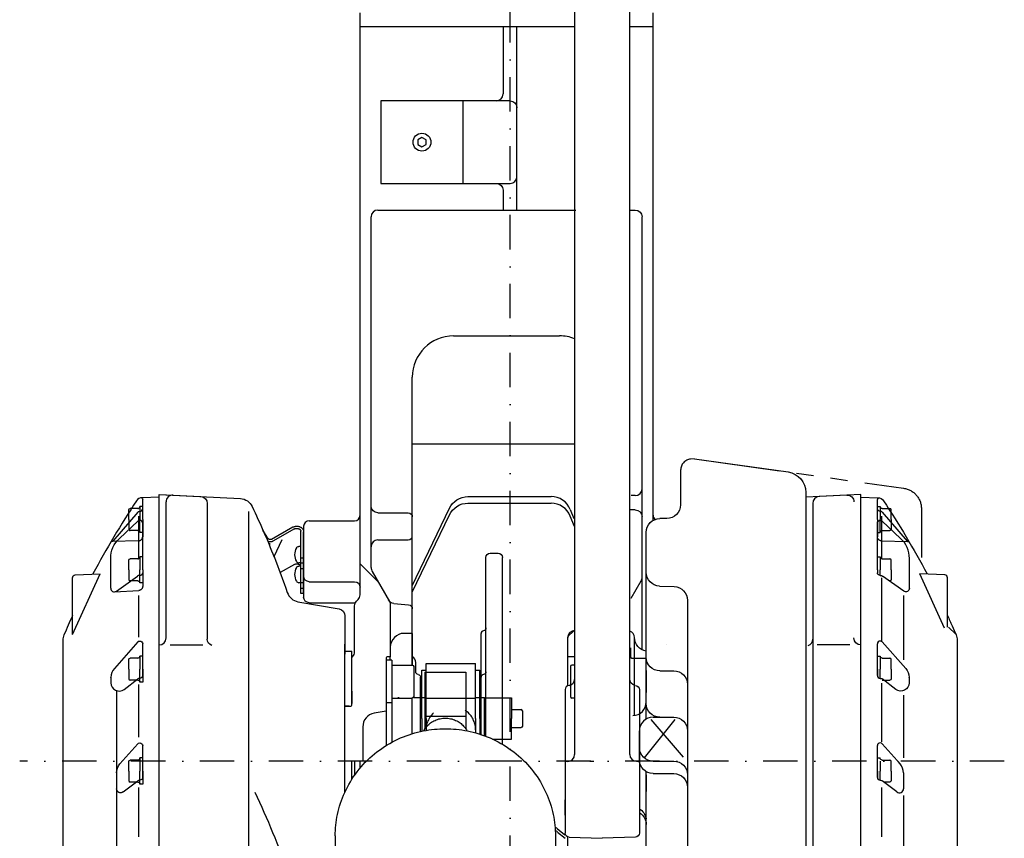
# Model space of a CAD drawing. Extents: x 521 to 1479, y 200 to 2058.
# Tile 4 of 5: x 644 to 1359, y 824 to 1419. Entities that reach past the tile are written whole.
import ezdxf

# ---------------------------------------------------------------- set-up
doc = ezdxf.new("R2010")
doc.units = 0
doc.header["$LTSCALE"] = 50
for name, pattern in [('DASHDOT', [1, 0.5, -0.25, 0, -0.25]), ('DASHED', [0.75, 0.5, -0.25]), ('PHANTOM', [2.5, 1.25, -0.25, 0.25, -0.25, 0.25, -0.25])]:
    doc.linetypes.add(name, pattern=pattern)
doc.layers.get('0').update_dxf_attribs({"linetype": 'CONTINUOUS'})
for name, color, linetype in [('01', 7, 'CONTINUOUS'), ('05', 3, 'DASHDOT'), ('1', 7, 'CONTINUOUS')]:
    doc.layers.add(name, color=color, linetype=linetype)

msp = doc.modelspace()

# ---------------------------------------------------------------- linework, layer by layer
at = {"linetype": 'CONTINUOUS'}
for p, q in [((885, 946), (885, 946)), ((910, 947), (910, 929)), ((936, 911.137), (936, 946.137)), ((936, 946.137), (939, 946.137)), ((938, 944.903, 0), (968, 944.903, 0)), ((938, 944.903, 0), (938, 903.325, 0)), ((968, 944.903, 0), (968, 903.325, 0)), ((975, 946.137), (978, 946.137)), ((978, 911.137), (978, 946.137)), ((1099, 946), (1099, 930)), ((935, 901.6864), (935, 941.152)), ((1047, 884.895), (1047, 940)), ((1087, 885.054), (1087, 940)), ((885, 931), (885, 922)), ((1040, 932.101), (1040, 827.897)), ((1094, 932.106), (1094, 827.897)), ((885, 930), (885, 930)), ((910, 929), (910, 916.471)), ((914, 926), (929, 926)), ((929, 900.0931), (929, 926)), ((939, 925.978), (957, 925.978)), ((957, 925.978), (975, 925.978)), ((981.4108, 926.137), (1001, 926.137)), ((981.4108, 898.607), (981.4108, 926.137)), ((982.5, 898.1873), (982.5, 928.246)), ((994.5, 892.3742), (994.5, 928.625)), ((1001, 926.137), (1001, 911.137)), ((1047.0276, 926), (1045, 926)), ((1099, 919.043), (1099, 923.843)), ((883, 920), (879.962, 920)), ((880, 920), (884.2, 920)), ((910, 916.471), (901.2635, 914.931)), ((914, 922.5), (910, 922.5)), ((910, 916.471), (910, 891.466)), ((968.1381, 916.534), (967.2871, 917.138)), ((968.9532, 915.881), (968.1381, 916.534)), ((1001, 917.637), (1008, 917.637)), ((1009, 916.637), (1009, 905.637)), ((936, 911.137), (936, 901.8999)), ((938, 912.895, 0), (968, 912.895, 0)), ((939, 911.137), (939, 902.4832)), ((940.2638, 909.337), (939.917, 908.423)), ((940.6689, 910.24), (940.2638, 909.337)), ((941.1321, 911.13), (940.6689, 910.24)), ((941.6527, 911.999), (941.1321, 911.13)), ((942.2293, 912.844), (941.6527, 911.999)), ((942.8598, 913.659), (942.2293, 912.844)), ((943.5418, 914.439), (942.8598, 913.659)), ((944.2721, 915.181), (943.5418, 914.439)), ((969.7279, 915.181), (968.9532, 915.881)), ((970.4109, 914.49), (969.7279, 915.181)), ((971.0521, 913.765), (970.4109, 914.49)), ((971.6489, 913.009), (971.0521, 913.765)), ((972.199, 912.227), (971.6489, 913.009)), ((972.7007, 911.422), (972.199, 912.227)), ((973.1528, 910.598), (972.7007, 911.422)), ((973.5544, 909.76), (973.1528, 910.598)), ((973.9053, 908.911), (973.5544, 909.76)), ((974.2055, 908.056), (973.9053, 908.911)), ((975, 911.137), (975, 900.6785)), ((978, 911.137), (978, 899.7773)), ((1001, 896.137), (1001, 911.137)), ((893, 905.082), (893, 880)), ((939.0234, 903.87), (939, 902.99)), ((939.0955, 904.764), (939.0234, 903.87)), ((939.2189, 905.671), (939.0955, 904.764)), ((939.3957, 906.586), (939.2189, 905.671)), ((939.6279, 907.504), (939.3957, 906.586)), ((939.917, 908.423), (939.6279, 907.504)), ((974.4557, 907.198), (974.2055, 908.056)), ((974.6568, 906.341), (974.4557, 907.198)), ((974.81, 905.489), (974.6568, 906.341)), ((974.917, 904.644), (974.81, 905.489)), ((974.9796, 903.811), (974.917, 904.644)), ((975, 902.99), (974.9796, 903.811)), ((1001, 904.637), (1008, 904.637)), ((1094, 881.074), (1094, 902.065)), ((987.3479, 896.137), (1001, 896.137)), ((879, 880), (879, 880)), ((885, 866.8103), (885, 880)), ((887, 880), (887, 869.7913)), ((891, 874.999), (891, 880)), ((1041.9201, 879.895), (1039.9201, 879.895)), ((1092, 880.054), (1094, 880.054)), ((1099, 833.142), (1099, 872.414)), ((1099, 870.174), (1099, 858.134)), ((1040, 840.824), (1040, 852.121)), ((1094, 852.126), (1094, 840.824)), ((1094, 840.824), (1094, 833.86)), ((1034.3797, 831.085), (1039.9615, 826.612)), ((1099, 814.822), (1099, 833.995)), ((873, 825.774, 0), (873, 772.11, 0)), ((1033, 825.774, 0), (1033, 771.767, 0)), ((1034.6318, 828.605), (1039.9727, 824.132)), ((1042, 777.633), (1042, 824.529)), ((1042.8953, 824.899), (1067, 824.057)), ((1091.1047, 824.899), (1067, 824.057))]:
    msp.add_line(p, q, dxfattribs=at)
at = {"linetype": 'DASHED'}
for p, q in [((919.5, 926.137), (918.5, 926.137)), ((939, 926.137), (929.9235, 926.137)), ((981.4108, 926.137), (975, 926.137)), ((1099, 910.624), (1099, 919.043))]:
    msp.add_line(p, q, dxfattribs=at)
at = {"linetype": 'DASHDOT'}
for p, q in [((893, 880), (879, 880)), ((1058, 880), (1061, 880))]:
    msp.add_line(p, q, dxfattribs=at)
at = {"linetype": 'CONTINUOUS'}
for points in [[(937.3365, 902.178, 0), (937.7304, 902.884, 0), (938.1654, 903.58, 0), (938.6413, 904.263, 0), (939.1575, 904.93, 0), (939.7133, 905.576, 0), (940.3075, 906.201, 0), (940.9385, 906.8, 0), (941.6045, 907.37, 0), (942.3033, 907.909, 0), (943.0324, 908.415, 0), (943.7892, 908.885, 0), (944.65, 909.359, 0), (945.5363, 909.785, 0), (946.4437, 910.161, 0), (947.3676, 910.486, 0), (948.3033, 910.761, 0), (949.2462, 910.983, 0), (950.1916, 911.154, 0), (951.1352, 911.275, 0), (952.0726, 911.346, 0), (953, 911.369, 0), (953.9274, 911.346, 0), (954.8648, 911.275, 0), (955.8084, 911.154, 0), (956.7538, 910.983, 0), (957.6967, 910.761, 0), (958.6324, 910.486, 0), (959.5563, 910.161, 0), (960.4637, 909.785, 0), (961.35, 909.359, 0), (962.2108, 908.885, 0), (962.9676, 908.415, 0), (963.6967, 907.909, 0), (964.3955, 907.37, 0), (965.0615, 906.8, 0), (965.6925, 906.201, 0), (966.2867, 905.576, 0), (966.8425, 904.93, 0), (967.3587, 904.263, 0), (967.8346, 903.58, 0), (968.2696, 902.884, 0), (968.6635, 902.178, 0)], [(873, 825.774, 0), (873.024, 827.683, 0), (873.097, 829.61, 0), (873.22, 831.553, 0), (873.395, 833.511, 0), (873.623, 835.481, 0), (873.905, 837.462, 0), (874.243, 839.453, 0), (874.636, 841.45, 0), (875.087, 843.452, 0), (875.595, 845.457, 0), (876.162, 847.463, 0), (876.789, 849.467, 0), (877.475, 851.467, 0), (878.221, 853.46, 0), (879.028, 855.444, 0), (879.895, 857.417, 0), (880.822, 859.375, 0), (881.81, 861.317, 0), (882.857, 863.24, 0), (883.963, 865.141, 0), (885.129, 867.018, 0), (886.351, 868.868, 0), (887.631, 870.689, 0), (888.967, 872.478, 0), (890.357, 874.233, 0), (891.8, 875.952, 0), (893.294, 877.631, 0), (894.839, 879.27, 0), (896.431, 880.866, 0), (898.07, 882.417, 0), (899.753, 883.921, 0), (901.4778, 885.377, 0), (903.2424, 886.782, 0), (905.0444, 888.136, 0), (906.8814, 889.437, 0), (908.751, 890.683, 0), (910.6507, 891.874, 0), (912.5779, 893.009, 0), (914.53, 894.086, 0), (916.5044, 895.106, 0), (918.4984, 896.068, 0), (920.5095, 896.971, 0), (922.5351, 897.815, 0), (924.5724, 898.601, 0), (926.619, 899.328, 0), (928.6724, 899.996, 0), (930.73, 900.606, 0), (932.7894, 901.159, 0), (934.8482, 901.654, 0), (936.9042, 902.093, 0), (938.9551, 902.476, 0), (940.9988, 902.804, 0), (943.0331, 903.079, 0), (945.0563, 903.301, 0), (947.0662, 903.471, 0), (949.0613, 903.591, 0), (951.0398, 903.663, 0), (953, 903.686, 0), (954.9602, 903.663, 0), (956.9387, 903.591, 0), (958.9338, 903.471, 0), (960.9437, 903.301, 0), (962.9669, 903.079, 0), (965.0012, 902.804, 0), (967.0449, 902.476, 0), (969.0958, 902.093, 0), (971.1518, 901.654, 0), (973.2106, 901.159, 0), (975.27, 900.606, 0), (977.3276, 899.996, 0), (979.381, 899.328, 0), (981.4276, 898.601, 0), (983.4649, 897.815, 0), (985.4905, 896.971, 0), (987.5016, 896.068, 0), (989.4956, 895.106, 0), (991.47, 894.086, 0), (993.4221, 893.009, 0), (995.3493, 891.874, 0), (997.249, 890.683, 0), (999.1186, 889.437, 0), (1000.9556, 888.136, 0), (1002.7576, 886.782, 0), (1004.5222, 885.377, 0), (1006.247, 883.921, 0), (1007.9298, 882.417, 0), (1009.5685, 880.866, 0), (1011.1611, 879.27, 0), (1012.7056, 877.631, 0), (1014.2002, 875.952, 0), (1015.6433, 874.233, 0), (1017.0333, 872.478, 0), (1018.3688, 870.689, 0), (1019.6485, 868.868, 0), (1020.8715, 867.018, 0), (1022.0366, 865.141, 0), (1023.1431, 863.24, 0), (1024.1904, 861.317, 0), (1025.1778, 859.375, 0), (1026.1052, 857.417, 0), (1026.9722, 855.444, 0), (1027.7788, 853.46, 0), (1028.5251, 851.467, 0), (1029.2113, 849.467, 0), (1029.8378, 847.463, 0), (1030.405, 845.457, 0), (1030.9135, 843.452, 0), (1031.3641, 841.45, 0), (1031.7575, 839.453, 0), (1032.0947, 837.462, 0), (1032.3767, 835.481, 0), (1032.6046, 833.511, 0), (1032.7796, 831.553, 0), (1032.903, 829.61, 0), (1032.976, 827.683, 0), (1033, 825.774, 0)]]:
    msp.add_polyline3d(points, dxfattribs=at)
at = {"linetype": 'CONTINUOUS', "extrusion": (0, 0, -1)}
for centre, radius, start, end in [((-933.5, 945.121), 2, 277.181, 0), ((-980.5, 945.121), 2, 180, 262.819), ((-933, 941.152), 2, 97.1808, 180), ((-1092, 940), 5, 281.637, 0), ((-1091, 932.106), 3, 92, 180), ((-929, 927), 1, 180, 270), ((-1109, 922.064), 10, 270, 0), ((-1008, 905.637), 1, 180, 270), ((-1104, 890.074), 10, 270, 0), ((-1104, 881.074), 10, 270, 0), ((-272.549, 600.086), 600, 154.583, 160.714), ((-1089, 836.813), 10, 119.618, 171.79), ((-1089, 833.995), 10, 121.522, 180), ((-1043, 827.897), 3, 272, 0), ((-1091, 827.897), 3, 180, 268)]:
    msp.add_arc(centre, radius, start, end, dxfattribs=at)
at = {"linetype": 'CONTINUOUS'}
for centre, radius, start, end in [((981, 941.152), 2, 97.1808, 180), ((1042, 940), 5, 281.637, 0), ((1043, 932.101), 3, 92, 180), ((1045, 927), 1, 180, 270), ((884.2, 920.8), 0.8, 270, 0), ((1008, 916.637), 1, 0, 90), ((1089, 923.187), 10, 272, 0), ((903, 905.082), 10, 100, 180), ((1104, 902.065), 10, 90, 180), ((1041.9201, 884.895), 5, 270, 0), ((1092, 885.054), 5, 180, 270), ((1025, 819.379), 15, 51.2947, 59.0332444), ((1025, 817.106), 15, 50.0497, 58.2788339)]:
    msp.add_arc(centre, radius, start, end, dxfattribs=at)
at = {"layer": '01'}
msp.add_line((1299, 1063.634), (1299, 1028.0464), dxfattribs=at)
at = {"layer": '05', "linetype": 'DASHDOT'}
for p, q in [((1000, 200), (1000, 1977.6092)), ((1000, 880), (643.617, 880)), ((1359.268, 880), (1000, 880))]:
    msp.add_line(p, q, dxfattribs=at)
at = {"layer": '1', "linetype": 'CONTINUOUS'}
for p, q in [((1047, 940), (1047, 1636.69)), ((1087, 940), (1087, 1634.97)), ((891, 1027.034), (891, 1424)), ((1104, 1054.913), (1104, 1424)), ((891, 1414), (1000, 1414)), ((995, 1414), (995, 1365)), ((1000, 1414), (1047.0497, 1414)), ((1005, 1280.62), (1005, 1414)), ((1086.4853, 1414), (1104, 1414)), ((966, 1360), (906, 1360)), ((906, 1360), (906, 1300)), ((1000, 1360), (966, 1360)), ((966, 1300), (966, 1360)), ((936, 1333.46), (933, 1331.73)), ((933, 1331.73), (933, 1328.27)), ((939, 1331.73), (936, 1333.46)), ((939, 1328.27), (939, 1331.73)), ((933, 1328.27), (936, 1326.54)), ((936, 1326.54), (939, 1328.27)), ((906, 1300), (966, 1300)), ((966, 1300), (1000, 1300)), ((995, 1295), (995, 1280.62)), ((899, 1020.856), (899, 1275.62)), ((904, 1280.62), (1000, 1280.62)), ((1000, 1280.62), (1047.7988, 1280.62)), ((1087.1327, 1280.62), (1091, 1280.62)), ((1096, 960.998), (1096, 1275.62)), ((959, 1189.193), (1036, 1189.193)), ((929, 950), (929, 1159.193)), ((929, 1110.724), (1047.0276, 1110.724)), ((1134, 1099.828), (1131.303, 1099.592)), ((1134, 1099.828), (1202.084, 1090.275)), ((1124, 1091.623), (1124, 1066.401)), ((745, 1074.02), (750.413, 1073.736)), ((745, 644), (745, 1074)), ((745, 880), (745, 1074)), ((749.789, 1073.769), (804.083, 1070.924)), ((755.262, 1073.482), (775.262, 1072.434)), ((755.262, 1073.482), (775.262, 1072.434)), ((1215, 1075.42), (1215, 752.811)), ((1255, 1074), (1215.137, 1071.911)), ((1244.738, 1073.482), (1224.738, 1072.434)), ((1244.738, 1073.482), (1224.738, 1072.434)), ((1255, 588.368), (1255, 1074)), ((1255, 979.914), (1255, 1074)), ((745, 1072, 0), (732.554, 1071.565, 0)), ((733, 1063.71), (733, 1070.174)), ((750, 969.628), (750, 1068.489)), ((780, 1067.441), (780, 968.763)), ((969.4519, 1072.433), (1029.8701, 1072.433)), ((969.4519, 1067.618), (1029.8701, 1067.618)), ((1091, 1073.089), (1088.0967, 1073.089)), ((1220, 1067.441), (1220, 631.849)), ((1255, 1072, 0), (1267.446, 1071.565, 0)), ((1267, 1063.71), (1267, 1070.174)), ((729.4, 1060.984), (711.355, 1039.981)), ((723, 1055.711), (723, 1062.711)), ((729.5, 1063.711), (724, 1063.711)), ((730.942, 1061.71), (731, 1061.71)), ((733, 1065.211), (731, 1065.211)), ((731, 1065.211), (731, 1061.634)), ((733, 1063.513), (733, 1065.211)), ((810, 1061.468), (810, 982.768)), ((904, 1060.597), (926, 1060.597)), ((929, 1007.638), (955.9208, 1063.907)), ((1043.7842, 1063.036), (1046.3881, 1056.57)), ((1091, 1062.795), (1086.5542, 1062.795)), ((1267, 1065.211), (1269, 1065.211)), ((1267, 1063.513), (1267, 1065.211)), ((1269, 1065.211), (1269, 1061.634)), ((1269.058, 1061.71), (1269, 1061.71)), ((1270.5, 1063.711), (1276, 1063.711)), ((1270.6, 1060.984), (1288.645, 1039.981)), ((1277, 1055.711), (1277, 1062.711)), ((729.423, 1054.542), (716.087, 1042.047)), ((723, 1055.711), (723, 1053.6)), ((730, 1058.12, 0), (730, 1027.268, 0)), ((733, 1028.609), (733, 1053.083)), ((854, 1054.788), (887, 1054.788)), ((929, 1002.823), (955.9208, 1059.092)), ((1046.8578, 1050.59), (1043.7842, 1058.222)), ((1113.935, 1056.401), (1109, 1056.401)), ((1267, 1028.609), (1267, 1053.083)), ((1270, 1058.12, 0), (1270, 1027.268, 0)), ((1270.577, 1054.542), (1283.913, 1042.047)), ((1277, 1055.711), (1277, 1053.6)), ((823.429, 1042.849), (820.391, 1048.111)), ((842.119, 1050.166), (826.755, 1041.295)), ((843.272, 1048.893), (827.717, 1039.912)), ((842.119, 1050.166), (842.488, 1050.36)), ((842.488, 1050.36), (842.884, 1050.529)), ((842.884, 1050.529), (843.304, 1050.671)), ((843.272, 1048.893), (843.539, 1049.01)), ((843.304, 1050.671), (843.744, 1050.783)), ((843.539, 1049.01), (843.83, 1049.11)), ((843.744, 1050.783), (844.198, 1050.861)), ((843.83, 1049.11), (844.14, 1049.188)), ((844.14, 1049.188), (844.464, 1049.242)), ((844.198, 1050.861), (844.661, 1050.905)), ((844.464, 1049.242), (844.797, 1049.271)), ((844.661, 1050.905), (845.128, 1050.913)), ((844.797, 1049.271), (845.132, 1049.274)), ((845.128, 1050.913), (845.591, 1050.885)), ((845.132, 1049.274), (845.464, 1049.25)), ((845.464, 1049.25), (845.786, 1049.202)), ((845.591, 1050.885), (846.045, 1050.824)), ((845.786, 1049.202), (846.094, 1049.131)), ((846.045, 1050.824), (846.484, 1050.729)), ((846.094, 1049.131), (846.381, 1049.04)), ((846.381, 1049.04), (846.653, 1048.929)), ((846.484, 1050.729), (846.905, 1050.605)), ((846.653, 1048.929), (846.913, 1048.794)), ((846.905, 1050.605), (847.302, 1050.454)), ((846.913, 1048.794), (847.155, 1048.638)), ((847.155, 1048.638), (847.373, 1048.462)), ((847.302, 1050.454), (847.681, 1050.275)), ((847.373, 1048.462), (847.564, 1048.268)), ((847.564, 1048.268), (847.722, 1048.062)), ((847.681, 1050.275), (848.047, 1050.065)), ((847.722, 1048.062), (847.845, 1047.845)), ((847.845, 1047.845), (847.932, 1047.623)), ((847.932, 1047.623), (847.983, 1047.4)), ((847.983, 1047.4), (848, 1047.18)), ((848, 1030.155), (848, 1047.18)), ((848.047, 1050.065), (848.395, 1049.825)), ((848.395, 1049.825), (848.718, 1049.557)), ((848.718, 1049.557), (849.012, 1049.262)), ((849.012, 1049.262), (849.273, 1048.946)), ((849.273, 1048.946), (849.496, 1048.61)), ((849.496, 1048.61), (849.679, 1048.261)), ((849.679, 1048.261), (849.822, 1047.902)), ((849.822, 1047.902), (849.922, 1047.539)), ((849.922, 1047.539), (849.981, 1047.176)), ((849.981, 1047.176), (850, 1046.818)), ((850, 1050.788), (850, 999.299)), ((850, 1001.888), (850, 1046.818)), ((1099, 923.187), (1099, 1046.401)), ((823.623, 1042.543), (823.429, 1042.849)), ((823.851, 1042.245), (823.623, 1042.543)), ((824.111, 1041.963), (823.851, 1042.245)), ((824.175, 1039.859), (823.86, 1040.017)), ((824.397, 1041.709), (824.111, 1041.963)), ((824.501, 1039.724), (824.175, 1039.859)), ((824.705, 1041.49), (824.397, 1041.709)), ((824.835, 1039.614), (824.501, 1039.724)), ((825.026, 1041.315), (824.705, 1041.49)), ((825.174, 1039.532), (824.835, 1039.614)), ((825.305, 1041.203), (825.026, 1041.315)), ((825.516, 1039.478), (825.174, 1039.532)), ((825.217, 1038.501), (825.217, 1036.759)), ((825.581, 1041.13), (825.305, 1041.203)), ((825.857, 1039.454), (825.516, 1039.478)), ((825.849, 1041.094), (825.581, 1041.13)), ((826.104, 1041.097), (825.849, 1041.094)), ((826.194, 1039.46), (825.857, 1039.454)), ((826.342, 1041.133), (826.104, 1041.097)), ((826.524, 1039.495), (826.194, 1039.46)), ((826.56, 1041.201), (826.342, 1041.133)), ((826.844, 1039.56), (826.524, 1039.495)), ((826.755, 1041.295), (826.56, 1041.201)), ((827.151, 1039.652), (826.844, 1039.56)), ((827.442, 1039.77), (827.151, 1039.652)), ((827.717, 1039.912), (827.442, 1039.77)), ((828.46, 1028.746), (834.433, 1041.151)), ((904, 1040.948), (926, 1040.948)), ((848, 1036.155), (846.472, 1036.155)), ((985.5, 1031.246), (991.5, 1031.246)), ((709.762, 1005.832), (709.762, 1027.453)), ((723, 1019.109), (723, 1026.109)), ((729.5, 1027.109), (724, 1027.109)), ((733, 1028.609), (731, 1028.609)), ((731, 1028.609), (731, 1019.109)), ((733, 1019.109), (733, 1028.609)), ((843.94, 1023.33), (844.334, 1023.412)), ((844.334, 1023.412), (844.757, 1023.458)), ((844.757, 1023.458), (845.2, 1023.46)), ((845.2, 1023.46), (845.649, 1023.415)), ((845.649, 1023.415), (846.088, 1023.322)), ((848, 1024.155), (846.472, 1024.155)), ((848, 1015.816), (848, 1030.155)), ((850, 1027.699), (848, 1027.699)), ((850, 1023.971), (848, 1023.971)), ((891, 1001.071), (891, 1027.034)), ((904.0827, 1010.445), (891, 1023.528)), ((982.5, 926.137), (982.5, 1028.246)), ((994.5, 926.137), (994.5, 1028.246)), ((1267, 1019.109), (1267, 1028.609)), ((1267, 1028.609), (1269, 1028.609)), ((1269, 1028.609), (1269, 1019.109)), ((1270.5, 1027.109), (1276, 1027.109)), ((1277, 1019.109), (1277, 1026.109)), ((1290.238, 1005.832), (1290.238, 1027.453)), ((682, 972.123), (702.077, 1016.377, 0)), ((683.895, 1015.424, 0), (702.077, 1016.377, 0)), ((723, 1019.109), (723, 1012.109)), ((731, 1015.103), (731, 1019.109)), ((733, 1019.109), (733, 1017.103)), ((843.272, 1023.082), (832.931, 1017.112)), ((843.272, 1023.082), (843.585, 1023.217)), ((843.585, 1023.217), (843.94, 1023.33)), ((846.088, 1023.322), (846.501, 1023.183)), ((848, 1021.816), (846.472, 1021.816)), ((846.501, 1023.183), (846.875, 1023.005)), ((846.875, 1023.005), (847.2, 1022.794)), ((847.2, 1022.794), (847.468, 1022.561)), ((847.468, 1022.561), (847.678, 1022.314)), ((847.678, 1022.314), (847.831, 1022.063)), ((847.831, 1022.063), (847.931, 1021.816)), ((850, 1019.956), (848, 1019.956)), ((899.804, 1017.856), (912.3301, 996.16)), ((1267, 1019.109), (1267, 1017.103)), ((1269, 1015.103), (1269, 1019.109)), ((1277, 1019.109), (1277, 1012.109)), ((1316.105, 1015.424, 0), (1297.923, 1016.377, 0)), ((1315.906, 976.737, 0), (1297.923, 1016.377, 0)), ((682, 972.123), (682, 1013.426)), ((713.861, 1003.708), (729.222, 1014.553)), ((730.952, 1015.103), (731, 1015.103)), ((848, 1009.816), (846.472, 1009.816)), ((848, 1001.888), (848, 1015.816)), ((850, 1009.632), (848, 1009.632)), ((854, 1010.566), (887, 1010.566)), ((1088.0678, 998.582), (1095.3301, 1011.16)), ((1269.048, 1015.103), (1269, 1015.103)), ((1270, 1013.347, 0), (1270, 966.906, 0)), ((1286.139, 1003.708), (1270.778, 1014.553)), ((1318, 977.566), (1318, 1013.426)), ((850, 1005.617), (848, 1005.617)), ((1108.602, 1007.359), (1119.382, 1006.982)), ((730, 1000.41, 0), (730, 970.346, 0)), ((845.838, 996.024), (875.868, 990.729)), ((850, 1001.888), (848, 1001.888)), ((854, 995.299), (887, 995.299)), ((888.464, 996.464), (889.536, 997.536)), ((915.5929, 994.773), (926.2615, 993.84)), ((1129, 996.982), (1129, 739.535)), ((1286, 1000.478), (1286, 953.82)), ((810, 987.957), (810, 790)), ((887, 959.571), (887, 992.929)), ((913, 993.66), (913, 963)), ((880, 985.804), (880, 977.884)), ((880, 977.884), (880, 957.854)), ((1042.0525, 970.723, 130.512), (1046.2775, 974.948, 130.512)), ((1323.988, 972.378), (1318.789, 977.577)), ((675, 967.962), (675, 792.038)), ((729.403, 966.771, 0), (712.415, 947.562, 0)), ((730.901, 967.446), (731, 967.446)), ((928.1642, 973), (923, 973)), ((929, 973), (929, 950)), ((979, 899.4519), (979, 972.951)), ((1042, 956), (1042, 970)), ((1042, 935.203), (1042, 970)), ((1090.5, 913.404), (1090.5, 970)), ((1269.099, 967.446), (1269, 967.446)), ((1270.597, 966.771, 0), (1287.585, 947.562, 0)), ((1325, 967.962), (1325, 792.038)), ((1325, 967.962), (1325, 960.83)), ((733, 942.308, 0), (733, 965.446, 0)), ((753.032, 964.628), (776.753, 964.628)), ((880, 857.6388), (880, 965.21)), ((880.18, 960.075), (885, 960.075)), ((885, 953.075), (885, 960.075)), ((913, 963), (913, 956)), ((1087.5, 962.5), (1087.5, 955.8)), ((1087.5, 962.5), (1087.5, 956.1)), ((1099.0264, 960), (1099, 960)), ((1113.75, 965.219), (1113.719, 965.25)), ((1246.968, 964.628), (1223.247, 964.628)), ((1267, 942.308, 0), (1267, 965.446, 0)), ((1325, 960.83), (1325, 916)), ((723, 946.988), (723, 953.988)), ((729.5, 954.988), (724, 954.988)), ((733, 956.488), (731, 956.488)), ((731, 956.488), (731, 946.988)), ((733, 946.988), (733, 956.488)), ((885, 955.5), (885.536, 956.036)), ((885, 947), (885, 955.5)), ((910, 955.2), (910, 947)), ((914, 953.5), (910, 953.5)), ((913, 956), (910.8, 956)), ((913, 953.5), (913, 956)), ((914, 953.5), (914, 893.7936)), ((1047.0276, 956), (1042, 956)), ((1088.6, 955), (1099.1812, 955)), ((1267, 946.988), (1267, 956.488)), ((1267, 956.488), (1269, 956.488)), ((1269, 956.488), (1269, 946.988)), ((1270.5, 954.988), (1276, 954.988)), ((1277, 946.988), (1277, 953.988)), ((723, 946.988), (723, 939.988)), ((731, 940.308), (731, 946.988)), ((733, 946.988), (733, 942.308)), ((885, 920.8), (885, 948.339)), ((914, 950), (929, 950)), ((930, 949), (930, 927)), ((931.5, 945.121), (931.5, 951.732)), ((939, 951.137), (975, 951.137)), ((939, 911.137), (939, 951.137)), ((975, 911.137), (975, 951.137)), ((1044, 949), (1044, 927)), ((1047.0276, 950), (1045, 950)), ((1109, 945.774), (1119, 945.774)), ((1267, 946.988), (1267, 942.308)), ((1269, 940.308), (1269, 946.988)), ((1277, 946.988), (1277, 939.988)), ((709.906, 940.938, 0), (709.906, 937.072, 0)), ((719.554, 932.308, 0), (729.462, 939.896, 0)), ((729.5, 938.988), (724, 938.988)), ((730.678, 940.308), (731, 940.308)), ((1269.322, 940.308), (1269, 940.308)), ((1270.5, 938.988), (1276, 938.988)), ((1280.446, 932.308, 0), (1270.538, 939.896, 0)), ((1290.094, 940.938, 0), (1290.094, 937.072, 0)), ((714, 930.988), (714, 723.463)), ((730, 935.884, 0), (730, 897.55, 0)), ((1270, 936.843, 0), (1270, 894.134, 0)), ((1270, 935.884, 0), (1270, 897.55, 0)), ((1286, 928.098), (1286, 882.637)), ((1119.87, 910.332), (1097.5849, 882.547)), ((1102.461, 910.355), (1125.819, 882.909)), ((1104, 912.064), (1119, 912.064)), ((716.509, 878.157, 0), (729.403, 892.736, 0)), ((730.901, 893.411), (731, 893.411)), ((733, 868.274, 0), (733, 891.411, 0)), ((1267, 872.953), (1267, 891.411)), ((1269.099, 893.411), (1269, 893.411)), ((1283.491, 878.157, 0), (1270.597, 892.736, 0)), ((729.5, 880.953), (724, 880.953)), ((731, 882.453), (731, 872.953)), ((733, 882.453), (731, 882.453)), ((733, 872.953), (733, 882.453)), ((1267, 882.453), (1269, 882.453)), ((1270.5, 880.953), (1276, 880.953)), ((723, 872.953), (723, 879.953)), ((1104, 880.074), (1119, 880.074)), ((1255, 645.899), (1255, 880)), ((1267, 868.274, 0), (1267, 880, 0)), ((1269, 880), (1269, 872.953)), ((1277, 872.953), (1277, 879.953)), ((1283.491, 878.157, 0), (1282.083, 879.749, 0)), ((714, 871.532), (714, 860.096)), ((723, 872.953), (723, 865.953)), ((730.678, 866.274), (731, 866.274)), ((731, 866.274), (731, 872.953)), ((733, 872.953), (733, 868.274)), ((1104, 871.074), (1119, 871.074)), ((1267, 872.953), (1267, 868.274)), ((1269, 866.274), (1269, 872.953)), ((1269.322, 866.274), (1269, 866.274)), ((1277, 872.953), (1277, 865.953)), ((1286, 871.532), (1286, 860.096)), ((718.824, 857.715, 0), (729.462, 865.861, 0)), ((729.5, 864.953), (724, 864.953)), ((730, 861.081, 0), (730, 825.014, 0)), ((1270, 861.081, 0), (1270, 825.014, 0)), ((1281.176, 857.715, 0), (1270.538, 865.861, 0)), ((1276, 864.953), (1271.678, 864.953)), ((1286, 855.12), (1286, 723.463))]:
    msp.add_line(p, q, dxfattribs=at)
at = {"layer": '1', "linetype": 'PHANTOM'}
for p, q in [((1134, 1099.828), (1286.084, 1078.488)), ((1124, 1091.623), (1124, 1066.401))]:
    msp.add_line(p, q, dxfattribs=at)
at = {"layer": '1', "linetype": 'DASHED'}
for p, q in [((731, 1061.634), (731, 1055.711)), ((733, 1055.711), (733, 1063.513)), ((1267, 1055.711), (1267, 1063.513)), ((1269, 1061.634), (1269, 1055.711)), ((723, 1053.6), (723, 1048.711)), ((731, 1046.211), (731, 1055.711)), ((733, 1055.711), (733, 1046.211)), ((1267, 1055.711), (1267, 1046.211)), ((1269, 1046.211), (1269, 1055.711)), ((1277, 1053.6), (1277, 1048.711)), ((729.5, 1047.711), (724, 1047.711)), ((733, 1046.211), (731, 1046.211)), ((733, 1046.211), (733, 1043.215)), ((1267, 1046.211), (1267, 1043.215)), ((1267, 1046.211), (1269, 1046.211)), ((1270.5, 1047.711), (1276, 1047.711)), ((730.08, 1040.216), (710.767, 1039.699, 0)), ((1269.92, 1040.216), (1289.233, 1039.699, 0)), ((733, 1017.103), (733, 1009.609)), ((729.5, 1011.109), (724, 1011.109)), ((731, 1009.609), (731, 1015.103)), ((733, 1009.609), (731, 1009.609)), ((733, 1009.609), (733, 1007.157)), ((712.498, 1003.236), (730.157, 1004.161)), ((1099.2121, 952.049), (1100.367, 950.049)), ((709.906, 940.938, 0), (709.906, 941.123, 0)), ((731, 937.488), (731, 940.308)), ((733, 942.308), (733, 937.488)), ((1290.094, 940.938, 0), (1290.094, 941.123, 0)), ((733, 937.488), (731, 937.488)), ((731, 863.453), (731, 866.274)), ((733, 868.274), (733, 863.453)), ((733, 863.453), (731, 863.453))]:
    msp.add_line(p, q, dxfattribs=at)
at = {"layer": '1', "linetype": 'CONTINUOUS'}
msp.add_circle((936, 1330), 6.5, dxfattribs=at)
for centre, radius, start, end in [((990, 1365), 5, 270, 0), ((1000, 1305), 5, 270, 0), ((904, 1275.62), 5, 90, 180), ((959, 1159.193), 30, 90, 180), ((1036, 1159.193), 30, 68.8061, 90), ((1132, 1091.623), 8, 95, 180), ((755, 1068.489), 5, 87, 180), ((1091, 1078.089), 5, 270, 0), ((1227.556, 736.158, 0), 600, 146.268, 152.183), ((732.729, 1066.568, 0), 5, 92, 146.268), ((1029.8701, 1057.433), 15, 21.9358, 90), ((1029.8701, 1052.618), 15, 21.9358, 90), ((1225, 1067.441), 5, 93, 180), ((729.5, 1065.211), 1.5, 270, 0), ((731, 1063.71), 2, 270, 0), ((1269.058, 1059.71), 2, 39.5561, 90), ((1276, 1062.711), 1, 0, 90), ((730.791, 1053.083), 2, 90, 133.135), ((731, 1053.083), 2, 0, 90), ((854, 1050.788), 4, 90, 180), ((887, 1058.788), 4, 270, 0), ((1108, 1058.788), 4, 180, 235.878), ((904, 1035.948), 5, 90, 180), ((926, 1043.948), 3, 270, 0), ((1270.238, 1027.453), 20, 0, 46.8647), ((853.4, 1030.155), 10, 150, 210), ((729.5, 1028.609), 1.5, 270, 0), ((846.472, 1026.155), 2, 210, 270), ((1276, 1026.109), 1, 0, 90), ((731, 1017.103), 2, 270, 0), ((853.4, 1015.816), 10, 150, 210), ((905, 1020.856), 6, 180, 210), ((724, 1012.109), 1, 180, 270), ((730.952, 1012.103), 3, 90, 125.223), ((846.472, 1011.816), 2, 210, 270), ((1091, 1013.66), 5, 330, 0), ((712.362, 1005.832), 2.6, 180, 305.223), ((847.575, 1005.872), 10, 198.959, 260), ((886, 1001.071), 5, 315, 0), ((1227.556, 736.158, 0), 600, 155.403, 156.866), ((981, 972.951), 2, 97.1808, 180), ((1047, 970), 5, 90, 180), ((1085.5, 970), 5, 0, 70.2093), ((745, 969.628), 5, 270, 0), ((923, 963), 10, 90, 180), ((1215, 968.763), 5, 289.705, 0.0000097), ((882, 959.571), 5, 315, 0), ((729.5, 956.488), 1.5, 270, 0), ((910.8, 955.2), 0.8, 90, 180), ((926.5, 951.732), 5, 0, 60), ((1088.3, 955.8), 0.8, 180, 270), ((1276, 953.988), 1, 0, 90), ((1045, 949), 1, 90, 180), ((724, 939.988), 1, 180, 270), ((1269, 942.308), 2, 180, 270), ((729.5, 882.453), 1.5, 270, 0), ((1276, 879.953), 1, 0, 90), ((724, 865.953), 1, 180, 270), ((1269, 868.274), 2, 180, 270)]:
    msp.add_arc(centre, radius, start, end, dxfattribs=at)
at = {"layer": '1', "linetype": 'CONTINUOUS', "extrusion": (0, 0, -1)}
for centre, radius, start, end in [((-1000, 1355), 5, 90, 180), ((-990, 1295), 5, 90, 180), ((-1091, 1275.62), 5, 90, 180), ((-1200, 1075.42), 15, 97.9875, 180), ((-1245, 1068.489), 5, 87, 180), ((-775, 1067.441), 5, 93, 180), ((-803.559, 1060.937), 10, 93, 154.583), ((-969.4519, 1057.433), 15, 25.5678, 90), ((-969.4519, 1052.618), 15, 25.5678, 90), ((-1113.935, 1066.401), 10, 180, 270), ((-724, 1062.711), 1, 0, 90), ((-730.942, 1059.71), 2, 39.5561, 90), ((-270.666, 807.689), 600, 154.583, 158.419), ((-904, 1065.597), 5, 270, 0), ((-926, 1057.597), 3, 90, 180), ((-1091, 1057.795), 5, 90, 180), ((-1269, 1063.71), 2, 270, 0), ((-1270.5, 1065.211), 1.5, 270, 0), ((-1109, 1046.401), 10, 0, 90), ((-1269, 1053.083), 2, 0, 90), ((-1269.209, 1053.083), 2, 90, 133.135), ((-729.762, 1027.453), 20, 0, 46.8647), ((-846.472, 1034.155), 2, 29.9999, 90), ((-985.5, 1028.246), 3, 0, 90), ((-991.5, 1028.246), 3, 90, 180), ((-724, 1026.109), 1, 0, 90), ((-270.666, 807.689), 600, 158.381, 161.041), ((-1270.5, 1028.609), 1.5, 270, 0), ((-846.472, 1019.816), 2, 29.9999, 90), ((-1109, 1017.353), 10, 272.281, 0), ((-1269, 1017.103), 2, 270, 0), ((-854, 1014.566), 4, 270, 0), ((-887, 1006.566), 4, 90, 180), ((-1269.048, 1012.103), 3, 90, 125.223), ((-1276, 1012.109), 1, 180, 270), ((-1119, 996.982), 10, 92.1896, 180), ((-1287.638, 1005.832), 2.6, 180, 305.223), ((-854, 999.299), 4, 270, 0), ((-892, 992.929), 5, 0, 45), ((-887, 991.299), 4, 90, 98.2657), ((-916.0287, 999.754), 5, 275, 330), ((-908, 993.66), 5, 150, 180), ((-875, 985.804), 5, 100, 180), ((-926, 990.851), 3, 95, 180), ((-980.5, 976.92), 2, 180, 262.819), ((-1047, 970), 5, 0, 90), ((-785, 968.763), 5, 289.705, 0.0000097), ((-1100.5, 970), 10, 278.392, 0), ((-1255, 969.628), 5, 270, 0), ((-724, 953.988), 1, 0, 90), ((-1088.6, 956.1), 1.1, 270, 0), ((-1109, 955.774), 10, 270, 0), ((-1270.5, 956.488), 1.5, 270, 0), ((-929, 949), 1, 90, 180), ((-1119, 935.774), 10, 90, 180), ((-731, 942.308), 2, 180, 270), ((-1276, 939.988), 1, 180, 270), ((-1119, 902.064), 10, 90, 180), ((-724, 879.953), 1, 0, 90), ((-1270.5, 882.453), 1.5, 270, 0), ((-1119, 870.074), 10, 90, 180), ((-731, 868.274), 2, 180, 270), ((-1119, 861.074), 10, 90, 180), ((-1276, 865.953), 1, 180, 270)]:
    msp.add_arc(centre, radius, start, end, dxfattribs=at)
at = {"layer": '1', "linetype": 'PHANTOM'}
msp.add_arc((1132, 1091.623), 8, 95, 180, dxfattribs=at)
at = {"layer": '1', "linetype": 'PHANTOM', "extrusion": (0, 0, -1)}
msp.add_arc((-1284, 1063.634), 15, 97.9875, 180, dxfattribs=at)
at = {"layer": '1', "linetype": 'CONTINUOUS', "extrusion": (9.40451e-08, -9.40451e-08, -1)}
msp.add_arc((-731, 1070.174, 0), 2, 139.166, 180, dxfattribs=at)
at = {"layer": '1', "linetype": 'CONTINUOUS', "extrusion": (9.40451e-08, 9.40451e-08, 1)}
msp.add_arc((1269, 1070.174, 0.0002), 2, 139.166, 180, dxfattribs=at)
at = {"layer": '1', "linetype": 'CONTINUOUS', "extrusion": (2.76693e-15, 1.77646e-14, -1)}
msp.add_arc((-1267.271, 1066.568, 0), 5, 92, 146.268, dxfattribs=at)
at = {"layer": '1', "linetype": 'CONTINUOUS', "extrusion": (2.74367e-14, 1.84759e-14, -1)}
msp.add_arc((-772.444, 736.158, 0), 600, 146.268, 152.183, dxfattribs=at)
at = {"layer": '1', "linetype": 'DASHED'}
for centre, radius, start, end in [((724, 1048.711), 1, 180, 270), ((1270.5, 1046.211), 1.5, 90, 180), ((730, 1043.215, 0), 3, 273.112, 0)]:
    msp.add_arc(centre, radius, start, end, dxfattribs=at)
at = {"layer": '1', "linetype": 'DASHED', "extrusion": (0, 0, -1)}
for centre, radius, start, end in [((-729.5, 1046.211), 1.5, 90, 180), ((-1276, 1048.711), 1, 180, 270), ((-729.5, 1009.609), 1.5, 90, 180), ((-730, 1007.157), 3, 180, 267), ((-729.5, 937.488), 1.5, 90, 180), ((-729.5, 863.453), 1.5, 90, 180)]:
    msp.add_arc(centre, radius, start, end, dxfattribs=at)
at = {"layer": '1', "linetype": 'CONTINUOUS', "extrusion": (-5.27412e-09, -2.8777e-09, -1)}
msp.add_arc((-710.746, 1040.499, 0), 0.8, 220.375, 313.874, dxfattribs=at)
at = {"layer": '1', "linetype": 'DASHED', "extrusion": (1.574e-10, -1.40964e-10, -1)}
msp.add_arc((-1270, 1043.215, 0), 3, 273.112, 0, dxfattribs=at)
at = {"layer": '1', "linetype": 'CONTINUOUS', "extrusion": (-5.27412e-09, 2.8777e-09, 1)}
msp.add_arc((1289.254, 1040.499, 0), 0.8, 220.375, 313.874, dxfattribs=at)
at = {"layer": '1', "linetype": 'CONTINUOUS', "extrusion": (-1.18911e-07, -1.25307e-07, -1)}
msp.add_arc((-684, 1013.426, -0.0002), 2, 0, 87, dxfattribs=at)
at = {"layer": '1', "linetype": 'CONTINUOUS', "extrusion": (-1.18911e-07, 1.25307e-07, 1)}
msp.add_arc((1316, 1013.426, 0), 2, 0, 87, dxfattribs=at)
at = {"layer": '1', "linetype": 'CONTINUOUS', "extrusion": (-8.52939e-14, -4.02534e-14, -1)}
msp.add_arc((-772.444, 736.158, 0), 600, 155.403, 156.183, dxfattribs=at)
at = {"layer": '1', "linetype": 'CONTINUOUS', "extrusion": (-2.22801e-13, -9.89313e-14, -1)}
msp.add_arc((-772.444, 736.158, 0), 600, 156.183, 156.866, dxfattribs=at)
at = {"layer": '1', "linetype": 'CONTINUOUS', "extrusion": (5.1662e-08, 8.51737e-08, 1)}
msp.add_arc((685, 967.962, 0.0001), 10, 156.866, 180, dxfattribs=at)
at = {"layer": '1', "linetype": 'CONTINUOUS', "extrusion": (2.0872e-07, 7.48484e-08, -1)}
for centre in [(-730.901, 965.446, 0.0002), (-730.901, 891.411, 0.0002)]:
    msp.add_arc(centre, 2, 41.4893, 90, dxfattribs=at)
at = {"layer": '1', "linetype": 'CONTINUOUS', "extrusion": (-4.70225e-08, 4.70225e-08, -1)}
msp.add_arc((-731, 965.446, 0), 2, 90, 180, dxfattribs=at)
at = {"layer": '1', "linetype": 'CONTINUOUS', "extrusion": (-4.70225e-08, -4.70225e-08, 1)}
msp.add_arc((1269, 965.446, -0.0001), 2, 90, 180, dxfattribs=at)
at = {"layer": '1', "linetype": 'CONTINUOUS', "extrusion": (2.0872e-07, -7.48484e-08, 1)}
for centre in [(1269.099, 965.446, 0.0002), (1269.099, 891.411, 0.0002)]:
    msp.add_arc(centre, 2, 41.4893, 90, dxfattribs=at)
at = {"layer": '1', "linetype": 'CONTINUOUS', "extrusion": (5.1662e-08, -8.51737e-08, -1)}
msp.add_arc((-1315, 967.962, 0), 10, 156.866, 180, dxfattribs=at)
at = {"layer": '1', "linetype": 'CONTINUOUS', "extrusion": (1.45751e-08, -2.27608e-08, 1)}
msp.add_arc((719.906, 940.938, 0), 10, 138.511, 180, dxfattribs=at)
at = {"layer": '1', "linetype": 'CONTINUOUS', "extrusion": (1.45751e-08, 2.27608e-08, -1)}
msp.add_arc((-1280.094, 940.938, 0), 10, 138.511, 180, dxfattribs=at)
at = {"layer": '1', "linetype": 'CONTINUOUS', "extrusion": (-2.77474e-07, -5.42525e-08, 1)}
msp.add_arc((730.678, 938.308, -0.0003), 2, 90, 127.446, dxfattribs=at)
at = {"layer": '1', "linetype": 'CONTINUOUS', "extrusion": (-2.77474e-07, 5.42525e-08, -1)}
msp.add_arc((-1269.322, 938.308, -0.0003), 2, 90, 127.446, dxfattribs=at)
at = {"layer": '1', "linetype": 'CONTINUOUS', "extrusion": (1.73509e-09, 1.41896e-08, 1)}
msp.add_arc((715.906, 937.072, 0), 6, 180, 307.446, dxfattribs=at)
at = {"layer": '1', "linetype": 'CONTINUOUS', "extrusion": (1.73509e-09, -1.41896e-08, -1)}
msp.add_arc((-1284.094, 937.072, 0), 6, 180, 307.446, dxfattribs=at)
at = {"layer": '1', "linetype": 'CONTINUOUS', "extrusion": (-4.70226e-08, 4.70225e-08, -1)}
msp.add_arc((-731, 891.411, 0), 2, 90, 180, dxfattribs=at)
at = {"layer": '1', "linetype": 'CONTINUOUS', "extrusion": (-4.70226e-08, -4.70225e-08, 1)}
msp.add_arc((1269, 891.411, -0.0001), 2, 90, 180, dxfattribs=at)
at = {"layer": '1', "linetype": 'CONTINUOUS', "extrusion": (-2.31503e-08, -3.81274e-09, -1)}
msp.add_arc((-724, 871.532, 0), 10, 0, 41.4893, dxfattribs=at)
at = {"layer": '1', "linetype": 'CONTINUOUS', "extrusion": (-2.31503e-08, 3.81274e-09, 1)}
msp.add_arc((1276, 871.532, 0), 10, 0, 41.4893, dxfattribs=at)
at = {"layer": '1', "linetype": 'CONTINUOUS', "extrusion": (-2.77474e-07, -5.42524e-08, 1)}
msp.add_arc((730.678, 864.274, -0.0002), 2, 90, 127.446, dxfattribs=at)
at = {"layer": '1', "linetype": 'CONTINUOUS', "extrusion": (-2.77474e-07, 5.42524e-08, -1)}
msp.add_arc((-1269.322, 864.274, -0.0003), 2, 90, 127.446, dxfattribs=at)
at = {"layer": '1', "linetype": 'CONTINUOUS', "extrusion": (-1.19051e-08, -9.16841e-09, -1)}
msp.add_arc((-717, 860.096, 0), 3, 232.554, 0, dxfattribs=at)
at = {"layer": '1', "linetype": 'CONTINUOUS', "extrusion": (-1.19051e-08, 9.16841e-09, 1)}
msp.add_arc((1283, 860.096, 0), 3, 232.554, 0, dxfattribs=at)

doc.saveas('drawing.dxf')
